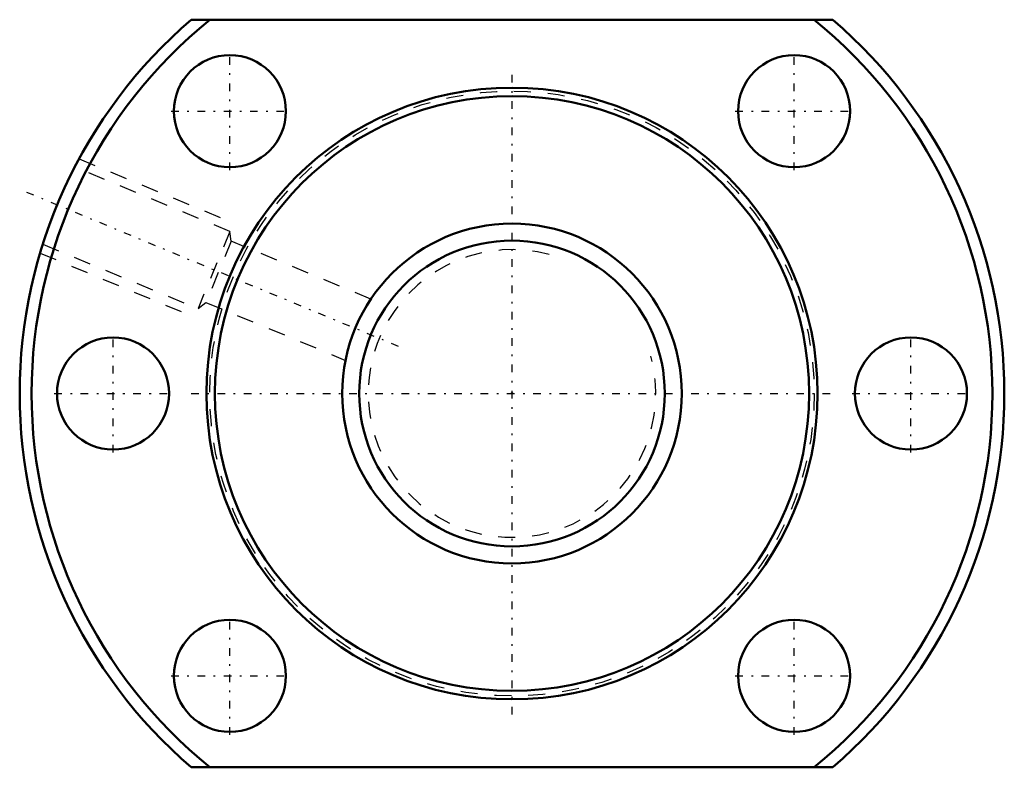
# Model space of a CAD drawing. Header units: millimetres. Extents: x -29 to 29, y -22 to 22.
import ezdxf

# ---------------------------------------------------------------- set-up
doc = ezdxf.new("R2010")
doc.units = ezdxf.units.MM
doc.linetypes.add('Center', pattern=[1.5, 0.45, -0.5, 0.05, -0.5])
doc.linetypes.add('Dashed', pattern=[2, 1, -1])
for name, color, linetype, lineweight in [('2d ConnectionPoints', 7, 'Continuous', 50), ('AM_0', 7, 'Continuous', 50), ('AM_5', 3, 'Continuous', 25), ('AM_7', 7, 'Center', 25), ('AM_9', 6, 'Dashed', 25)]:
    doc.layers.add(name, color=color, linetype=linetype, lineweight=lineweight)

# ---------------------------------------------------------------- blocks, each defined once
blk = doc.blocks.new('1_SDA_V_serieSDA2010V_6nut_0_in_SDA2010V_6G0_59LC0_0G000__2')
at = {"layer": 'AM_0'}
for p, q in [((18.894, 22), (-18.894, 22)), ((-18.894, -22), (18.894, -22))]:
    blk.add_line(p, q, dxfattribs=at)
for centre, radius in [((-16.617, 16.617), 3.3), ((16.617, 16.617), 3.3), ((0, 0), 18), ((0, 0), 17.5), ((-23.5, 0), 3.3), ((23.5, 0), 3.3), ((-16.617, -16.617), 3.3), ((16.617, -16.617), 3.3)]:
    blk.add_circle(centre, radius, dxfattribs=at)
for radius, start, end in [(29, 130.65725, 229.34275), (28.3, 128.97822, 231.02178), (28.3, 308.97822, 51.02178), (29, 310.65725, 49.34275)]:
    blk.add_arc((0, 0), radius, start, end, dxfattribs=at)
at = {"layer": 'AM_5', "linetype": 'Dashed'}
for p, q in [((-25.501, 13.81), (-16.406, 10.043)), ((-27.797, 8.267), (-18.702, 4.499))]:
    blk.add_line(p, q, dxfattribs=at)
at = {"layer": 'AM_7'}
for p, q in [((-16.617, 13.152), (-16.617, 20.082)), ((16.617, 13.152), (16.617, 20.082)), ((0, -18.9), (0, 18.9)), ((-20.082, 16.617), (-13.152, 16.617)), ((13.152, 16.617), (20.082, 16.617)), ((-6.682, 2.768), (-28.591, 11.843)), ((-23.5, -3.465), (-23.5, 3.465)), ((23.5, -3.465), (23.5, 3.465)), ((-26.965, 0), (-20.035, 0)), ((-18.9, 0), (18.9, 0)), ((20.035, 0), (26.965, 0)), ((-16.617, -20.082), (-16.617, -13.152)), ((16.617, -20.082), (16.617, -13.152)), ((-20.082, -16.617), (-13.152, -16.617)), ((13.152, -16.617), (20.082, -16.617))]:
    blk.add_line(p, q, dxfattribs=at)
at = {"layer": 'AM_9'}
for p, q in [((-16.613, 9.542), (-25.756, 13.329)), ((-16.613, 9.542), (-18.495, 5)), ((-16.536, 8.96), (-16.613, 9.542)), ((-27.637, 8.787), (-18.495, 5)), ((-16.536, 8.96), (-18.029, 5.357)), ((-8.315, 5.555), (-16.536, 8.96)), ((-18.495, 5), (-18.029, 5.357)), ((-18.029, 5.357), (-9.809, 1.952))]:
    blk.add_line(p, q, dxfattribs=at)
blk.add_circle((0, 0), 17.8, dxfattribs=at)
blk = doc.blocks.new('2_000SDA2010V_60Shaft_0_in_SDA2010V_6G0_59LC0_0G000__2')
at = {"layer": 'AM_0'}
for radius in [10, 9]:
    blk.add_circle((0, 0), radius, dxfattribs=at)
at = {"layer": 'AM_5', "linetype": 'Dashed'}
blk.add_arc((0, 0), 8.467, 75, 15, dxfattribs=at)

msp = doc.modelspace()

# ---------------------------------------------------------------- linework, layer by layer
at = {"layer": '2d ConnectionPoints'}
msp.add_point((0, 0), dxfattribs=at)
msp.add_point((0, 0), dxfattribs=at)
msp.add_point((0, 0), dxfattribs=at)

# ---------------------------------------------------------------- block references
for name in ['1_SDA_V_serieSDA2010V_6nut_0_in_SDA2010V_6G0_59LC0_0G000__2', '2_000SDA2010V_60Shaft_0_in_SDA2010V_6G0_59LC0_0G000__2']:
    msp.add_blockref(name, (0, 0))

doc.saveas('drawing.dxf')
